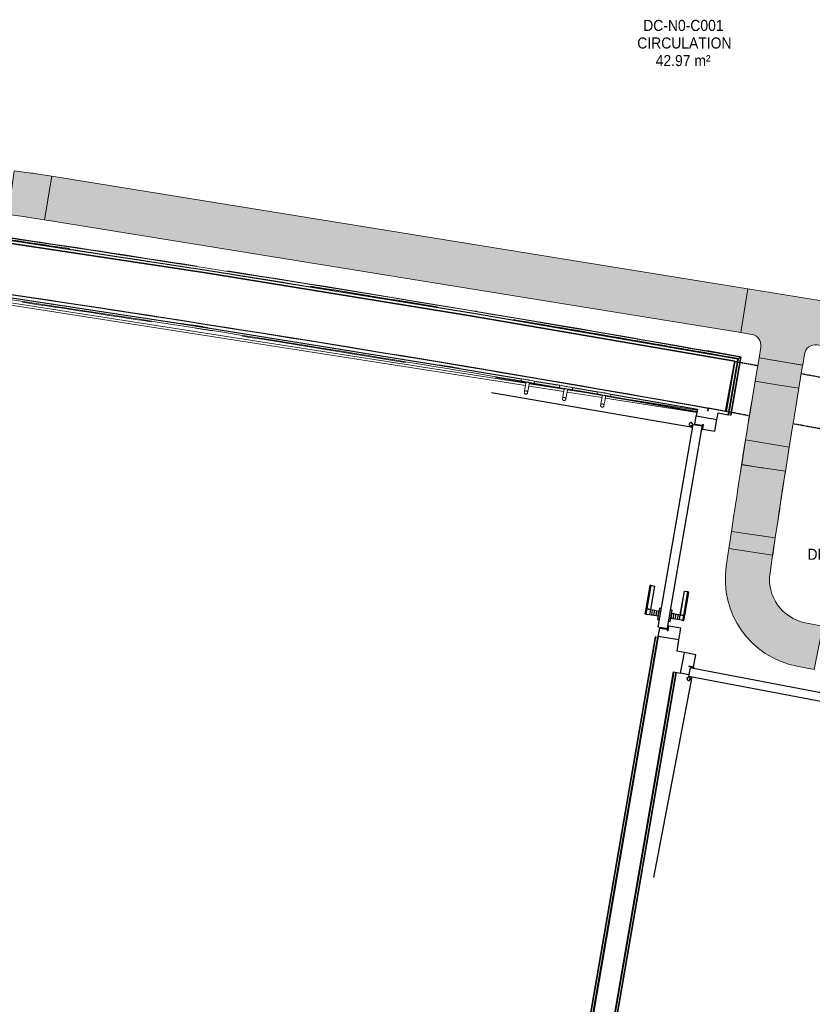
# Model space of a CAD drawing. Header units: millimetres. Extents: x -2845 to 74565, y -36590 to 13748.
# Tile 40 of 82: x 51097 to 54681, y -27455 to -23005. Entities that reach past the tile are written whole.
import ezdxf

# ---------------------------------------------------------------- set-up
doc = ezdxf.new("R2010")
doc.units = ezdxf.units.MM
doc.linetypes.add('Tiret', pattern=[2.5, 1.25, -1.25])
doc.linetypes.add('Tiret_2_', pattern=[2.5, 1.25, -1.25])
for name, color, linetype, lineweight in [('A-DETL-GENF', 7, 'Continuous', 18), ('A-DOOR', 7, 'Continuous', 25), ('A-FLOR', 7, 'Continuous', 25), ('A-FLOR-HRAL', 7, 'Continuous', 18), ('A-WALL', 7, 'Continuous', 25), ('CHEMIN DE CABLE ELE', 7, 'Continuous', 18), ('ESPACE', 7, 'Continuous', 30), ('MOBILIER', 7, 'Continuous', 18), ('Q-SPCQ', 7, 'Continuous', 18)]:
    doc.layers.add(name, color=color, linetype=linetype, lineweight=lineweight)
doc.layers.add('A-DOOR-HDLN', color=5, linetype='Tiret', lineweight=25, true_color=0x0000ff)
doc.styles.add('Arial_3', font='arial.ttf', dxfattribs={"width": 0.9, "height": 50})

# ---------------------------------------------------------------- blocks, each defined once
blk = doc.blocks.new('Ouverture en rectangle - Ouverture en rectangle _143x207_-3216767-2021_015_1111_DCE_1_50_N0 FINI_CFA_DIS')
at = {"layer": 'A-DOOR-HDLN', "linetype": 'Tiret_2_'}
for p, q in [((-715, 115), (-609, 115)), ((-408.9, 115), (715, 115)), ((-605.1, -115), (-715, -115)), ((715, -115), (-404.6, -115))]:
    blk.add_line(p, q, dxfattribs=at)
blk = doc.blocks.new('B02_DC_STR_rvt-1-2021_015_1111_DCE_1_50_N0 FINI_CFA_DIS')
at = {"layer": 'A-WALL'}
blk.add_line((1118.9, -24775.1), (1160.5, -24548.8), dxfattribs=at)
at = {"layer": 'A-WALL', "flags": 128}
blk.add_lwpolyline([(1160.5, -24548.8), (-34.3, -24343), (-1231.2, -24149.5), (-2429.9, -23968.3), (-3630.5, -23799.5), (-4832.7, -23642.9), (-6036.5, -23498.8)], dxfattribs=at)
at = {"layer": 'A-WALL'}
blk.add_arc((-19463.8, -140716), 117753.7, 79.933278, 84.07524, dxfattribs=at)
at = {"layer": 'A-DOOR', "color": 5, "lineweight": 25, "true_color": 0x0000ff, "rotation": 349.5853757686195}
blk.add_blockref('Ouverture en rectangle - Ouverture en rectangle _143x207_-3216767-2021_015_1111_DCE_1_50_N0 FINI_CFA_DIS', (1842.9, -24791.2), dxfattribs=at)
blk = doc.blocks.new('PRT_SIMPLE_HUI_58x68x48 - PRT_BOIS_1V_930x2040x40-552383-2021_015_1111_DCE_1_50_N0 FINI_CFA_DIS')
at = {"layer": 'A-DETL-GENF', "lineweight": 25}
h = blk.add_hatch(color=256, dxfattribs=at)
h.paths.add_polyline_path([(-483.8, 9.7), (-483.8, 12.8), (-496.3, 14.5), (-500.5, 14.5), (-500.3, 13.2), (-495.7, 13.2), (-485.1, 11.7), (-484.5, 10.7)])
h.paths.add_polyline_path([(-508.5, 8), (-488.5, 8), (-483.8, 9.7), (-485.1, 10.6), (-488.7, 9.3), (-505.2, 9.7), (-505.2, 10.2), (-502, 10.8), (-502, 11.5), (-508.5, 11.5), (-508.5, 8.7)])
h = blk.add_hatch(color=256, dxfattribs=at)
h.paths.add_polyline_path([(413.8, 9.7), (418.9, 8), (438.5, 8), (438.5, 11.5), (432, 11.5), (432.2, 10.2), (435.2, 10.2), (435.2, 9.3), (418.2, 9.5), (415.1, 10.6)])
h.paths.add_polyline_path([(413.8, 9.7), (415.1, 11.7), (426.1, 13.2), (430.5, 13.2), (430.5, 14.5), (425.8, 14.5), (413.8, 12.8), (413.8, 10.4)])
at = {"layer": 'A-DETL-GENF'}
for p, q in [((-508.5, 11.5), (-502, 11.5)), ((-508.5, 8), (-508.5, 11.5)), ((-488.5, 8), (-508.5, 8)), ((-505.2, 10.2), (-505.2, 9.3)), ((-502, 10.2), (-505.2, 10.2)), ((-505.2, 9.3), (-488.7, 9.3)), ((-502, 11.5), (-502, 10.2)), ((-500.5, 14.5), (-496, 14.5)), ((-500.5, 13.2), (-500.5, 14.5)), ((-496.1, 13.2), (-500.5, 13.2)), ((-485.1, 11.7), (-496.1, 13.2)), ((-496, 14.5), (-483.8, 12.8)), ((-488.7, 9.3), (-485.1, 10.6)), ((-483.8, 9.7), (-488.5, 8)), ((-485.1, 10.6), (-485.1, 11.7)), ((-483.8, 12.8), (-483.8, 9.7)), ((413.8, 12.8), (426, 14.5)), ((413.8, 9.7), (413.8, 12.8)), ((418.5, 8), (413.8, 9.7)), ((426.1, 13.2), (415.1, 11.7)), ((415.1, 11.7), (415.1, 10.6)), ((415.1, 10.6), (418.7, 9.3)), ((438.5, 8), (418.5, 8)), ((418.7, 9.3), (435.2, 9.3)), ((426, 14.5), (430.5, 14.5)), ((430.5, 13.2), (426.1, 13.2)), ((430.5, 14.5), (430.5, 13.2)), ((432, 11.5), (438.5, 11.5)), ((432, 10.2), (432, 11.5)), ((435.2, 10.2), (432, 10.2)), ((435.2, 9.3), (435.2, 10.2)), ((438.5, 11.5), (438.5, 8))]:
    blk.add_line(p, q, dxfattribs=at)
at = {"layer": 'A-DOOR'}
for p, q in [((417, 54.5), (417, 977.5)), ((-427.1, 124), (-450.6, 124)), ((-450.6, 124), (-450.6, 123.5)), ((-450.6, 123.5), (-450.6, 119.4)), ((-427.1, 123.5), (-450.6, 123.5)), ((-450.6, 119.4), (-450.6, 112.3)), ((-427.1, 119.4), (-450.6, 119.4)), ((-450.6, 103), (-450.6, 112.3)), ((-450.6, 94.6), (-450.6, 103)), ((-427.1, 103), (-450.6, 103)), ((-450.6, 84.2), (-450.6, 94.6)), ((-427.1, 94.6), (-450.6, 94.6)), ((-319.6, 124), (-427.1, 124)), ((-427.1, 124), (-427.1, 123.5)), ((-427.1, 123.5), (-427.1, 124)), ((-427.1, 123.5), (-427.1, 119.4)), ((-319.6, 123.5), (-427.1, 123.5)), ((-427.1, 119.4), (-427.1, 123.5)), ((-427.1, 119.4), (-427.1, 112.3)), ((-319.6, 119.4), (-427.1, 119.4)), ((-427.1, 112.3), (-427.1, 119.4)), ((-427.1, 103), (-427.1, 112.3)), ((-427.1, 112.3), (-427.1, 103)), ((-427.1, 101.8), (-427.1, 103)), ((-319.6, 103), (-427.1, 103)), ((-427.1, 103), (-427.1, 94.6)), ((-427.1, 101.8), (-319.6, 101.8)), ((-427.1, 94.6), (-427.1, 84.2)), ((-319.6, 123.5), (-319.6, 124)), ((-319.6, 119.4), (-319.6, 123.5)), ((-319.6, 112.3), (-319.6, 119.4)), ((-319.6, 112.3), (-319.6, 103)), ((-319.6, 103), (-319.6, 101.8)), ((-499.5, 54.5), (430.5, 54.5)), ((-499.5, 14.5), (-499.5, 54.5)), ((-465.6, 63.5), (-465.6, 54.5)), ((-413.4, 63.5), (-465.6, 63.5)), ((-450.6, 73.4), (-450.6, 84.2)), ((-427.1, 84.2), (-450.6, 84.2)), ((-450.6, 65), (-450.6, 73.4)), ((-450.6, 73.4), (-427.1, 73.4)), ((-450.6, 65), (-450.6, 64)), ((-450.6, 64), (-427.1, 64)), ((-427.1, 84.2), (-427.1, 73.4)), ((-427.1, 73.4), (-427.1, 65)), ((-427.1, 64), (-427.1, 65)), ((-413.4, 54.5), (-413.4, 63.5)), ((430.5, 54.5), (430.5, 14.5)), ((426, 14.5), (-496, 14.5)), ((-465.6, 14.5), (-465.6, 5.5)), ((-465.6, 5.5), (-413.4, 5.5)), ((-427.1, 5), (-450.6, 5)), ((-450.6, 5), (-450.6, 4)), ((-450.6, -4.4), (-450.6, 4)), ((-427.1, 4), (-427.1, 5)), ((-427.1, 4), (-427.1, -4.4)), ((-413.4, 5.5), (-413.4, 14.5)), ((-450.6, -15.2), (-450.6, -4.4)), ((-427.1, -4.4), (-450.6, -4.4)), ((-450.6, -25.6), (-450.6, -15.2)), ((-450.6, -15.2), (-427.1, -15.2)), ((-450.6, -34), (-450.6, -25.6)), ((-450.6, -25.6), (-427.1, -25.6)), ((-450.6, -43.3), (-450.6, -34)), ((-450.6, -34), (-427.1, -34)), ((-450.6, -43.3), (-450.6, -50.4)), ((-427.1, -4.4), (-427.1, -15.2)), ((-427.1, -15.2), (-427.1, -25.6)), ((-427.1, -25.6), (-427.1, -34)), ((-427.1, -34), (-427.1, -32.8)), ((-319.6, -32.8), (-427.1, -32.8)), ((-427.1, -43.3), (-427.1, -34)), ((-427.1, -34), (-319.6, -34)), ((-427.1, -34), (-427.1, -43.3)), ((-427.1, -43.3), (-427.1, -50.4)), ((-427.1, -50.4), (-427.1, -43.3)), ((-319.6, -32.8), (-319.6, -34)), ((-319.6, -34), (-319.6, -43.3)), ((-319.6, -50.4), (-319.6, -43.3)), ((-450.6, -50.4), (-450.6, -54.5)), ((-450.6, -50.4), (-427.1, -50.4)), ((-450.6, -54.5), (-450.6, -55)), ((-450.6, -54.5), (-427.1, -54.5)), ((-450.6, -55), (-427.1, -55)), ((-427.1, -50.4), (-427.1, -54.5)), ((-427.1, -50.4), (-319.6, -50.4)), ((-427.1, -54.5), (-427.1, -50.4)), ((-427.1, -54.5), (-427.1, -55)), ((-427.1, -54.5), (-319.6, -54.5)), ((-427.1, -55), (-427.1, -54.5)), ((-427.1, -55), (-319.6, -55)), ((-319.6, -54.5), (-319.6, -50.4)), ((-319.6, -55), (-319.6, -54.5))]:
    blk.add_line(p, q, dxfattribs=at)
for radius, start, end in [(9.12, 155.8208, 180), (9.12, 180, 204.1792), (7.5, 360, 180), (7.5, 150, 180), (7.5, 180, 360), (7.5, 195, 225), (7.5, 120, 147.2947), (9.12, 111.9887, 120), (9.12, 240, 248.0113), (7.5, 240, 300), (7.5, 0, 90), (9.12, 291.9887, 300), (7.5, 330, 0), (9.12, 335.8208, 0)]:
    blk.add_arc((429, 65.5), radius, start, end, dxfattribs=at)
at = {"layer": 'Q-SPCQ'}
for p, q in [((430.5, 54.5), (403.5, 54.5)), ((430.5, 40.5), (430.5, 54.5))]:
    blk.add_line(p, q, dxfattribs=at)
blk = doc.blocks.new('PRT_SIMPLE_HUI_58x68x48 - PRT_BOIS_1V_930x2040x40-V5-2021_015_1111_DCE_1_50_N0 FINI_CFA_DIS')
at = {"layer": 'A-DETL-GENF', "lineweight": 25}
h = blk.add_hatch(color=256, dxfattribs=at)
h.paths.add_polyline_path([(-500.5, 14.5), (-500.3, 13.2), (-495.7, 13.1), (-485.1, 11.7), (-483.8, 9.7), (-483.8, 12.8), (-496.3, 14.5)])
h.paths.add_polyline_path([(-508.5, 11.5), (-508.5, 8), (-488.5, 8), (-483.8, 9.7), (-485.1, 10.6), (-488.7, 9.3), (-505.2, 9.6), (-505.2, 10.2), (-502, 10.2), (-502, 11.5), (-505.7, 11.5)])
h = blk.add_hatch(color=256, dxfattribs=at)
h.paths.add_polyline_path([(413.8, 12.8), (414.3, 10.5), (415.1, 11.7), (426.2, 13.2), (430.5, 13.2), (430.5, 14.5), (425.8, 14.5), (414.9, 12.9)])
h.paths.add_polyline_path([(415.1, 10.6), (413.8, 9.7), (419, 8), (438.5, 8), (438.5, 11.5), (432, 11.5), (432.2, 10.2), (435.2, 10.2), (435.2, 9.3), (418.2, 9.5), (415.3, 10.5)])
at = {"layer": 'A-DETL-GENF'}
for p, q in [((-508.5, 11.5), (-502, 11.5)), ((-508.5, 8), (-508.5, 11.5)), ((-488.5, 8), (-508.5, 8)), ((-505.2, 10.2), (-505.2, 9.3)), ((-502, 10.2), (-505.2, 10.2)), ((-505.2, 9.3), (-488.7, 9.3)), ((-502, 11.5), (-502, 10.2)), ((-500.5, 14.5), (-496, 14.5)), ((-500.5, 13.2), (-500.5, 14.5)), ((-496.1, 13.2), (-500.5, 13.2)), ((-485.1, 11.7), (-496.1, 13.2)), ((-496, 14.5), (-483.8, 12.8)), ((-488.7, 9.3), (-485.1, 10.6)), ((-483.8, 9.7), (-488.5, 8)), ((-485.1, 10.6), (-485.1, 11.7)), ((-483.8, 12.8), (-483.8, 9.7)), ((413.8, 12.8), (426, 14.5)), ((413.8, 9.7), (413.8, 12.8)), ((418.5, 8), (413.8, 9.7)), ((426.1, 13.2), (415.1, 11.7)), ((415.1, 11.7), (415.1, 10.6)), ((415.1, 10.6), (418.7, 9.3)), ((438.5, 8), (418.5, 8)), ((418.7, 9.3), (435.2, 9.3)), ((426, 14.5), (430.5, 14.5)), ((430.5, 13.2), (426.1, 13.2)), ((430.5, 14.5), (430.5, 13.2)), ((432, 11.5), (438.5, 11.5)), ((432, 10.2), (432, 11.5)), ((435.2, 10.2), (432, 10.2)), ((435.2, 9.3), (435.2, 10.2)), ((438.5, 11.5), (438.5, 8))]:
    blk.add_line(p, q, dxfattribs=at)
at = {"layer": 'A-DOOR'}
for p, q in [((417, 54.5), (417, 977.5)), ((-427.1, 124), (-450.6, 124)), ((-450.6, 124), (-450.6, 123.5)), ((-450.6, 123.5), (-450.6, 119.4)), ((-427.1, 123.5), (-450.6, 123.5)), ((-450.6, 119.4), (-450.6, 112.3)), ((-427.1, 119.4), (-450.6, 119.4)), ((-450.6, 103), (-450.6, 112.3)), ((-450.6, 94.6), (-450.6, 103)), ((-427.1, 103), (-450.6, 103)), ((-450.6, 84.2), (-450.6, 94.6)), ((-427.1, 94.6), (-450.6, 94.6)), ((-319.6, 124), (-427.1, 124)), ((-427.1, 124), (-427.1, 123.5)), ((-427.1, 123.5), (-427.1, 124)), ((-427.1, 123.5), (-427.1, 119.4)), ((-319.6, 123.5), (-427.1, 123.5)), ((-427.1, 119.4), (-427.1, 123.5)), ((-427.1, 119.4), (-427.1, 112.3)), ((-319.6, 119.4), (-427.1, 119.4)), ((-427.1, 112.3), (-427.1, 119.4)), ((-427.1, 103), (-427.1, 112.3)), ((-427.1, 112.3), (-427.1, 103)), ((-427.1, 101.8), (-427.1, 103)), ((-319.6, 103), (-427.1, 103)), ((-427.1, 103), (-427.1, 94.6)), ((-427.1, 101.8), (-319.6, 101.8)), ((-427.1, 94.6), (-427.1, 84.2)), ((-319.6, 123.5), (-319.6, 124)), ((-319.6, 119.4), (-319.6, 123.5)), ((-319.6, 112.3), (-319.6, 119.4)), ((-319.6, 112.3), (-319.6, 103)), ((-319.6, 103), (-319.6, 101.8)), ((-499.5, 54.5), (430.5, 54.5)), ((-499.5, 14.5), (-499.5, 54.5)), ((-465.6, 63.5), (-465.6, 54.5)), ((-413.4, 63.5), (-465.6, 63.5)), ((-450.6, 73.4), (-450.6, 84.2)), ((-427.1, 84.2), (-450.6, 84.2)), ((-450.6, 65), (-450.6, 73.4)), ((-450.6, 73.4), (-427.1, 73.4)), ((-450.6, 65), (-450.6, 64)), ((-450.6, 64), (-427.1, 64)), ((-427.1, 84.2), (-427.1, 73.4)), ((-427.1, 73.4), (-427.1, 65)), ((-427.1, 64), (-427.1, 65)), ((-413.4, 54.5), (-413.4, 63.5)), ((430.5, 54.5), (430.5, 14.5)), ((426, 14.5), (-496, 14.5)), ((-465.6, 14.5), (-465.6, 5.5)), ((-465.6, 5.5), (-413.4, 5.5)), ((-427.1, 5), (-450.6, 5)), ((-450.6, 5), (-450.6, 4)), ((-450.6, -4.4), (-450.6, 4)), ((-427.1, 4), (-427.1, 5)), ((-427.1, 4), (-427.1, -4.4)), ((-413.4, 5.5), (-413.4, 14.5)), ((-450.6, -15.2), (-450.6, -4.4)), ((-427.1, -4.4), (-450.6, -4.4)), ((-450.6, -25.6), (-450.6, -15.2)), ((-450.6, -15.2), (-427.1, -15.2)), ((-450.6, -34), (-450.6, -25.6)), ((-450.6, -25.6), (-427.1, -25.6)), ((-450.6, -43.3), (-450.6, -34)), ((-450.6, -34), (-427.1, -34)), ((-450.6, -43.3), (-450.6, -50.4)), ((-427.1, -4.4), (-427.1, -15.2)), ((-427.1, -15.2), (-427.1, -25.6)), ((-427.1, -25.6), (-427.1, -34)), ((-427.1, -34), (-427.1, -32.8)), ((-319.6, -32.8), (-427.1, -32.8)), ((-427.1, -43.3), (-427.1, -34)), ((-427.1, -34), (-319.6, -34)), ((-427.1, -34), (-427.1, -43.3)), ((-427.1, -43.3), (-427.1, -50.4)), ((-427.1, -50.4), (-427.1, -43.3)), ((-319.6, -32.8), (-319.6, -34)), ((-319.6, -34), (-319.6, -43.3)), ((-319.6, -50.4), (-319.6, -43.3)), ((-450.6, -50.4), (-450.6, -54.5)), ((-450.6, -50.4), (-427.1, -50.4)), ((-450.6, -54.5), (-450.6, -55)), ((-450.6, -54.5), (-427.1, -54.5)), ((-450.6, -55), (-427.1, -55)), ((-427.1, -50.4), (-427.1, -54.5)), ((-427.1, -50.4), (-319.6, -50.4)), ((-427.1, -54.5), (-427.1, -50.4)), ((-427.1, -54.5), (-427.1, -55)), ((-427.1, -54.5), (-319.6, -54.5)), ((-427.1, -55), (-427.1, -54.5)), ((-427.1, -55), (-319.6, -55)), ((-319.6, -54.5), (-319.6, -50.4)), ((-319.6, -55), (-319.6, -54.5))]:
    blk.add_line(p, q, dxfattribs=at)
for radius, start, end in [(9.12, 155.8208, 180), (9.12, 180, 204.1792), (7.5, 360, 180), (7.5, 120, 180), (7.5, 180, 360), (7.5, 195, 221.6548), (9.12, 111.9887, 120), (9.12, 240, 248.0113), (7.5, 243.9753, 300), (7.5, 0, 90), (9.12, 291.9887, 300), (7.5, 330, 0), (9.12, 335.8208, 0)]:
    blk.add_arc((429, 65.5), radius, start, end, dxfattribs=at)
at = {"layer": 'Q-SPCQ'}
for p, q in [((430.5, 54.5), (403.5, 54.5)), ((430.5, 40.5), (430.5, 54.5))]:
    blk.add_line(p, q, dxfattribs=at)
blk = doc.blocks.new('Garde-corps - Garde-corps-508898-2021_015_1111_DCE_1_50_N0 FINI_CFA_DIS')
at = {"layer": 'A-FLOR-HRAL'}
for p, q in [((-4.5, -24321.7), (-10.9, -24320.6)), ((381.1, -24400.5), (289.6, -24386.1)), ((562.3, -24429), (495, -24418.4)), ((1190.5, -24527.8), (948.6, -24489.7)), ((1178.4, -24536.3), (979.6, -24505.1)), ((1190.5, -24527.8), (1036.2, -24500.4)), ((1134.6, -24790.5), (1178.4, -24536.3)), ((1141.6, -24791.7), (1186.6, -24530.5)), ((1143.3, -24792), (1188.6, -24529.1)), ((1144.9, -24792.3), (1190.5, -24527.8)), ((1131.6, -24790), (1134.6, -24790.5)), ((1141.6, -24791.7), (1134.6, -24790.5)), ((1143.3, -24792), (1141.6, -24791.7)), ((1143.3, -24792), (1144.9, -24792.3))]:
    blk.add_line(p, q, dxfattribs=at)
at = {"layer": 'A-FLOR-HRAL', "flags": 128}
blk.add_lwpolyline([(1186.6, -24530.5), (1182.5, -24533.4), (1178.4, -24536.3)], dxfattribs=at)
at = {"layer": 'A-FLOR-HRAL'}
for radius, start, end in [(118006.4, 79.92167, 83.454356), (117996.2, 80.580755, 81.627467), (117999.2, 81.412761, 81.587451), (118008.1, 81.131846, 81.559197), (118008.1, 79.920828, 81.063188), (117999.2, 80.596188, 80.878383), (117996.2, 79.926561, 80.449917), (117999.2, 79.925111, 80.427587)]:
    blk.add_arc((-19463.8, -140716), radius, start, end, dxfattribs=at)
for points, knots in [([(1178.4, -24536.3), (1178.4, -24536.3), (1178.4, -24536.3), (1178.3, -24536.3), (1178.3, -24536.4), (1178.2, -24536.4), (1178.1, -24536.5), (1178, -24536.5), (1177.9, -24536.6), (1177.8, -24536.7), (1177.7, -24536.8), (1177.6, -24536.9), (1177.4, -24536.9), (1177.3, -24537), (1177.2, -24537.1), (1177, -24537.2), (1176.9, -24537.3), (1176.7, -24537.5), (1176.5, -24537.6), (1176.1, -24537.9), (1175.6, -24538.2), (1175.1, -24538.6), (1174.9, -24538.7)], [0, 0, 0, 0, 0.071429, 0.107143, 0.142857, 0.178571, 0.214286, 0.25, 0.285714, 0.321429, 0.357143, 0.392857, 0.428571, 0.464286, 0.5, 0.535714, 0.571429, 0.607143, 0.642857, 0.714286, 0.857143, 1, 1, 1, 1]), ([(1190.5, -24527.8), (1190.5, -24527.8), (1190.5, -24527.8), (1190.4, -24527.8), (1190.3, -24527.9), (1190.1, -24528), (1190, -24528.1), (1189.8, -24528.3), (1189.6, -24528.4), (1189.3, -24528.6), (1189.1, -24528.7), (1188.9, -24528.9), (1188.7, -24529), (1188.6, -24529.1)], [0.075, 0.075, 0.075, 0.075, 0.15, 0.2125, 0.275, 0.35, 0.425, 0.5, 0.6, 0.7, 0.775, 0.85, 1, 1, 1, 1])]:
    blk.add_open_spline(points, degree=3, knots=knots, dxfattribs=at)
blk = doc.blocks.new('Garde-corps - Garde-corps-509925-2021_015_1111_DCE_1_50_N0 FINI_CFA_DIS')
at = {"layer": 'A-FLOR-HRAL'}
for p, q in [((-3606.8, -24050.4), (216.4, -24648)), ((-3597.8, -24062.3), (214.7, -24658.4)), ((-1339, -24378.1), (-1224.3, -24396.1)), ((-1338, -24381.3), (-1223.3, -24399.3)), ((-1277.6, -24399.7), (-1202.1, -24411.6)), ((-733.1, -24486.2), (-662.4, -24497.6)), ((-175.7, -24565.3), (-85.3, -24580.4)), ((79.3, -24621.7), (216.9, -24644.9)), ((231.2, -24650.4), (389.4, -24675.1)), ((231.7, -24647.4), (389.6, -24674.3)), ((232.3, -24644.1), (390.1, -24671)), ((229.5, -24660.7), (387.7, -24685.4)), ((287.9, -24655.3), (389.9, -24672.7)), ((402.5, -24687.7), (560.6, -24712.5)), ((404.3, -24677.4), (562.4, -24702.1)), ((404.4, -24676.9), (562, -24704)), ((404.6, -24675.2), (562.3, -24702.3)), ((404.9, -24673.5), (562.6, -24700.6)), ((575.4, -24714.8), (989.6, -24779.5)), ((577.2, -24704.4), (991.4, -24769.2)), ((801, -25794.3), (-70.1, -30850.8)), ((802.7, -25794.5), (-68.8, -30852.7)), ((804.4, -25794.8), (-67.3, -30854.7)), ((811.4, -25796), (-61.5, -30862.9)), ((802.7, -25794.5), (801, -25794.3)), ((802.7, -25794.5), (804.4, -25794.8)), ((804.4, -25794.8), (811.4, -25796)), ((814.4, -25796.6), (811.4, -25796))]:
    blk.add_line(p, q, dxfattribs=at)
for radius, start, end in [(117731.1, 80.376571, 82.256375), (117727.7, 81.211511, 81.498362), (117727.7, 80.646196, 81.009486), (117727.7, 79.994872, 80.198876), (117729.4, 79.994875, 80.198876), (117731.1, 79.994879, 80.198876)]:
    blk.add_arc((-19463.8, -140716), radius, start, end, dxfattribs=at)
blk = doc.blocks.new('Garde-corps - Garde-corps-513392-2021_015_1111_DCE_1_50_N0 FINI_CFA_DIS')
at = {"layer": 'A-FLOR-HRAL'}
for p, q in [((154.7, -30202.5), (886.9, -25952.8)), ((161.8, -30203.7), (893.9, -25954.2)), ((163.5, -30204), (895.6, -25954.5)), ((165.1, -30204.3), (897.2, -25954.8)), ((151.8, -30202), (154.7, -30202.5)), ((161.8, -30203.7), (154.7, -30202.5)), ((163.5, -30204), (161.8, -30203.7)), ((163.5, -30204), (165.1, -30204.3))]:
    blk.add_line(p, q, dxfattribs=at)
blk = doc.blocks.new('72_PATERE_HEWI SERIE 477 - Colour - 92 Anthracite grey-566101-2021_015_1111_DCE_1_50_N0 FINI_CFA_DIS')
at = {"layer": 'A-DETL-GENF'}
for p, q in [((-10398.4, -18776.9), (-10398.6, -18778.1)), ((-10398.6, -18778.1), (-10398.6, -18779.4)), ((-10398.6, -18779.4), (-10398.4, -18780.7)), ((-10397.9, -18775.6), (-10398.4, -18776.9)), ((-10397.3, -18774.5), (-10397.9, -18775.6)), ((-10396.4, -18773.5), (-10397.3, -18774.5)), ((-10395.4, -18772.7), (-10396.4, -18773.5)), ((-10394.3, -18772), (-10395.4, -18772.7)), ((-10392.6, -18771.5), (-10394.3, -18772)), ((-10391.1, -18771.4), (-10392.6, -18771.5)), ((-10384.9, -18772), (-10391.1, -18771.4)), ((-10391.1, -18771.4), (-10387.7, -18772.2)), ((-10387.7, -18772.2), (-10391.1, -18771.4)), ((-10387.7, -18772.2), (-10385.4, -18774.1)), ((-10385.4, -18774.1), (-10387.7, -18772.2)), ((-10385.4, -18774.1), (-10384, -18776.8)), ((-10384, -18776.8), (-10385.4, -18774.1)), ((-10381.2, -18772.3), (-10384.9, -18772)), ((-10383.7, -18779.6), (-10384.5, -18782.3)), ((-10384.5, -18782.3), (-10383.7, -18779.6)), ((-10384, -18776.8), (-10383.7, -18779.6)), ((-10383.7, -18779.6), (-10384, -18776.8)), ((-10374.6, -18773), (-10381.2, -18772.3)), ((-10370.3, -18773.4), (-10374.6, -18773)), ((-10365.9, -18773.9), (-10370.3, -18773.4)), ((-10361.6, -18774.3), (-10365.9, -18773.9)), ((-10357.2, -18774.7), (-10361.6, -18774.3)), ((-10352.9, -18775.2), (-10357.2, -18774.7)), ((-10348.5, -18775.6), (-10352.9, -18775.2)), ((-10344.2, -18776), (-10348.5, -18775.6)), ((-10343.6, -18770.8), (-10345.1, -18785.5)), ((-10344.6, -18780.8), (-10344.4, -18778.2)), ((-10344.4, -18778.2), (-10344.2, -18776)), ((-10342.8, -18762.6), (-10343.6, -18770.8)), ((-10342.3, -18757.7), (-10342.8, -18762.6)), ((-10342.2, -18756.2), (-10342.3, -18757.7)), ((-10342.1, -18755.1), (-10342.2, -18756.2)), ((-10340.4, -18753.8), (-10342.1, -18755.1)), ((-10331, -18754.7), (-10340.4, -18753.8)), ((-10333.7, -18782.1), (-10333.3, -18778.3)), ((-10333.3, -18778.3), (-10332.9, -18774.4)), ((-10332.9, -18774.4), (-10332.6, -18770.7)), ((-10332.6, -18770.7), (-10332.2, -18767.2)), ((-10332.2, -18767.2), (-10331.8, -18762.8)), ((-10331.8, -18762.8), (-10331, -18754.7)), ((-10398.4, -18780.7), (-10398, -18782)), ((-10398, -18782), (-10397.4, -18783.1)), ((-10397.4, -18783.1), (-10396.5, -18784.1)), ((-10396.5, -18784.1), (-10395.5, -18785)), ((-10395.5, -18785), (-10394.4, -18785.6)), ((-10394.4, -18785.6), (-10393.3, -18786.1)), ((-10393.3, -18786.1), (-10391.9, -18786.3)), ((-10389.1, -18786.1), (-10391.9, -18786.3)), ((-10391.9, -18786.3), (-10389.1, -18786.1)), ((-10391.9, -18786.3), (-10386.3, -18786.9)), ((-10386.4, -18784.7), (-10389.1, -18786.1)), ((-10389.1, -18786.1), (-10386.4, -18784.7)), ((-10384.5, -18782.3), (-10386.4, -18784.7)), ((-10386.4, -18784.7), (-10384.5, -18782.3)), ((-10386.3, -18786.9), (-10382.7, -18787.3)), ((-10382.7, -18787.3), (-10376.1, -18787.9)), ((-10376.1, -18787.9), (-10371.8, -18788.3)), ((-10371.8, -18788.3), (-10367.4, -18788.8)), ((-10367.4, -18788.8), (-10363.1, -18789.2)), ((-10363.1, -18789.2), (-10358.7, -18789.6)), ((-10358.7, -18789.6), (-10354.3, -18790.1)), ((-10354.3, -18790.1), (-10350, -18790.5)), ((-10350, -18790.5), (-10345.6, -18790.9)), ((-10347.6, -18810.7), (-10347.7, -18811.7)), ((-10347.7, -18811.7), (-10346.4, -18813.5)), ((-10347.5, -18809.8), (-10347.6, -18810.7)), ((-10347.2, -18806.7), (-10347.5, -18809.8)), ((-10346.8, -18802.5), (-10347.2, -18806.7)), ((-10346.4, -18799), (-10346.8, -18802.5)), ((-10346.1, -18795.2), (-10346.4, -18799)), ((-10346.4, -18813.5), (-10341.6, -18813.9)), ((-10345.7, -18791.4), (-10346.1, -18795.2)), ((-10345.1, -18785.5), (-10345.7, -18791.4)), ((-10345.6, -18790.9), (-10345.4, -18788.8)), ((-10345.4, -18788.8), (-10345.2, -18786.1)), ((-10345.2, -18786.1), (-10344.9, -18783.5)), ((-10344.9, -18783.5), (-10344.6, -18780.8)), ((-10341.6, -18813.9), (-10336.9, -18814.4)), ((-10336.9, -18814.4), (-10336.2, -18807.6)), ((-10336.2, -18807.6), (-10335.8, -18803.7)), ((-10335.8, -18803.7), (-10334.8, -18793.4)), ((-10334.8, -18793.4), (-10334.4, -18789.6)), ((-10334.4, -18789.6), (-10334.2, -18787)), ((-10334.2, -18787), (-10333.9, -18784.6)), ((-10333.9, -18784.6), (-10333.7, -18782.1))]:
    blk.add_line(p, q, dxfattribs=at)
blk = doc.blocks.new('B02_ARC_rvt-1-2021_015_1111_DCE_1_50_N0 FINI_CFA_DIS')
at = {"layer": 'A-FLOR'}
for p, q in [((-1245.2, -24392.8), (-1293.3, -24385.3)), ((-112.4, -24575.9), (-137.9, -24571.6)), ((980.2, -24833.7), (986.8, -24795.9)), ((1070.7, -24864.5), (1079.7, -24812)), ((1012.8, -24839.3), (980.2, -24833.7)), ((1010.2, -24854.1), (1011.5, -24854.3)), ((1012.5, -24840.8), (1012.8, -24839.3)), ((1012.8, -24854.6), (1014.7, -24854.9)), ((1016.1, -24855.1), (1070.7, -24864.5)), ((815.2, -25792), (821.7, -25754.2)), ((821.7, -25754.2), (854.2, -25759.8)), ((854.2, -25759.8), (854.4, -25758.3)), ((858, -25745.2), (856.7, -25745)), ((861.2, -25745.8), (859.3, -25745.4)), ((917.2, -25755.4), (862.6, -25746)), ((908.1, -25808), (917.2, -25755.4)), ((985.5, -25875), (933.1, -25865)), ((975, -25930), (985.5, -25875)), ((959.1, -25933.1), (952.9, -25965.5)), ((960.6, -25933.3), (959.1, -25933.1)), ((973.9, -25935.9), (974.1, -25934.6)), ((974.3, -25933.3), (974.7, -25931.4)), ((952.9, -25965.5), (915.3, -25958.3))]:
    blk.add_line(p, q, dxfattribs=at)
at = {"layer": 'A-WALL'}
for p, q in [((1160.5, -24548.8), (1121.4, -24775.5)), ((1133.7, -24777.7), (1172.8, -24551)), ((1172.8, -24551), (1174.9, -24538.7)), ((256.2, -24637.9), (369.7, -24657.2)), ((428.8, -24667.3), (542.2, -24686.8)), ((601.3, -24697), (992, -24765.3)), ((992, -24765.3), (986.8, -24795.9)), ((1038.8, -24773.6), (1041, -24761.2)), ((1041, -24761.2), (1038.8, -24773.6)), ((1080.4, -24812.1), (1085.6, -24781.8)), ((1085.6, -24781.8), (1131.6, -24790)), ((1131.6, -24790), (1133.7, -24777.7)), ((986.8, -24795.9), (1080.4, -24812.1)), ((815.2, -25792), (-59.1, -30866.4)), ((908.8, -25808.1), (815.2, -25792)), ((900.1, -25858.6), (908.8, -25808.1)), ((933.1, -25865), (900.1, -25858.6)), ((915.3, -25958.3), (933.1, -25865)), ((34.5, -30882.5), (883.9, -25952.3)), ((883.9, -25952.3), (915.3, -25958.3))]:
    blk.add_line(p, q, dxfattribs=at)
at = {"layer": 'A-WALL', "flags": 128}
for points in [[(1174.9, -24538.7), (-20, -24332.8), (-1217, -24139.1), (-2415.9, -23957.8), (-3616.5, -23788.7), (-4818.9, -23632.1), (-6022.8, -23487.8)], [(-6036.5, -23498.8), (-4832.7, -23642.9), (-3630.5, -23799.5), (-2429.9, -23968.3), (-1231.2, -24149.5), (-34.3, -24343), (1160.5, -24548.8)], [(-3609.4, -24047.1), (-2456.4, -24209.5), (-1305.1, -24383.4), (-155.6, -24568.7), (197, -24627.8)], [(1121.4, -24775.5), (1081.2, -24768.4), (1041, -24761.2)]]:
    blk.add_lwpolyline(points, dxfattribs=at)
at = {"layer": 'A-WALL'}
blk.add_arc((-19463.8, -140716), 117753.7, 79.971797, 82.261307, dxfattribs=at)
at = {"layer": 'A-DOOR', "lineweight": 18}
for name, p, rotation in [('PRT_SIMPLE_HUI_58x68x48 - PRT_BOIS_1V_930x2040x40-552383-2021_015_1111_DCE_1_50_N0 FINI_CFA_DIS', (953.7, -25267.5), 80.22487919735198), ('PRT_SIMPLE_HUI_58x68x48 - PRT_BOIS_1V_930x2040x40-V5-2021_015_1111_DCE_1_50_N0 FINI_CFA_DIS', (1386.2, -26000), 169.1696317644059)]:
    blk.add_blockref(name, p, dxfattribs=dict(at, rotation=rotation))
at = {"layer": 'A-FLOR-HRAL', "lineweight": 18}
for name in ['Garde-corps - Garde-corps-508898-2021_015_1111_DCE_1_50_N0 FINI_CFA_DIS', 'Garde-corps - Garde-corps-509925-2021_015_1111_DCE_1_50_N0 FINI_CFA_DIS', 'Garde-corps - Garde-corps-513392-2021_015_1111_DCE_1_50_N0 FINI_CFA_DIS']:
    blk.add_blockref(name, (0, 0), dxfattribs=at)
at = {"layer": 'MOBILIER', "lineweight": 18}
for p, rotation in [((-17799, -13025.5), 86.0374654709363), ((-17609, -13028.2), 85.95222947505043), ((-17419.2, -13031), 85.86706850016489)]:
    blk.add_blockref('72_PATERE_HEWI SERIE 477 - Colour - 92 Anthracite grey-566101-2021_015_1111_DCE_1_50_N0 FINI_CFA_DIS', p, dxfattribs=dict(at, rotation=rotation))
blk = doc.blocks.new('Chemin de câbles - Courbure - Standard-4698375-2021_015_1111_DCE_1_50_N0 FINI_CFA_DIS')
at = {"layer": 'CHEMIN DE CABLE ELE', "true_color": 0x71cc51}
blk.add_hatch(color=93, dxfattribs=at).paths.add_polyline_path([(-84.6, 100), (-84.6, -100), (7.7, -99.8), (87.7, -97.3), (81.5, 102.6), (-4.6, 100), (-47, 100)])
at = {"layer": 'CHEMIN DE CABLE ELE', "color": 8, "true_color": 0x808080}
for p, q in [((-84.6, -100), (-84.6, 100)), ((-84.6, 100), (-4.6, 100)), ((81.5, 102.6), (1.5, 100.1)), ((87.7, -97.3), (81.5, 102.6)), ((-4.6, -100), (-84.6, -100)), ((7.7, -99.8), (87.7, -97.3))]:
    blk.add_line(p, q, dxfattribs=at)
for radius in [200, 400]:
    blk.add_arc((-4.6, 300), radius, 270, 271.7663, dxfattribs=at)
blk = doc.blocks.new('Chemin de câbles - Té - Standard-4698436-2021_015_1111_DCE_1_50_N0 FINI_CFA_DIS')
at = {"layer": 'CHEMIN DE CABLE ELE', "true_color": 0x71cc51}
blk.add_hatch(color=93, dxfattribs=at).paths.add_polyline_path([(100, -200), (100, -150), (101.7, -137.1), (106.7, -125), (114.6, -114.6), (125, -106.7), (137.1, -101.7), (150, -100), (200, -100), (200, 100), (-200, 100), (-200, -100), (-150, -100), (-137.1, -101.7), (-125, -106.7), (-114.6, -114.6), (-106.7, -125), (-101.7, -137.1), (-100, -150), (-100, -200), (9.8, -200)])
at = {"layer": 'CHEMIN DE CABLE ELE', "color": 8, "true_color": 0x808080}
for p, q in [((200, 100), (-200, 100)), ((-200, 100), (-200, -100)), ((200, -100), (200, 100)), ((-200, -100), (-150, -100)), ((150, -100), (200, -100)), ((-100, -150), (-100, -200)), ((100, -200), (100, -150)), ((-100, -200), (100, -200))]:
    blk.add_line(p, q, dxfattribs=at)
for centre, start, end in [((-150, -150), 0, 90), ((150, -150), 90, 180)]:
    blk.add_arc(centre, 50, start, end, dxfattribs=at)
blk = doc.blocks.new('Chemin de câbles - Courbure concave - Standard-6391360-2021_015_1111_DCE_1_50_N0 FINI_CFA_DIS')
at = {"layer": 'CHEMIN DE CABLE ELE', "true_color": 0x71cc51}
for points in [[(1438.3, -24744.8), (1450.4, -24670.8), (1253.4, -24638), (1241.1, -24711.9), (1431.9, -24743.7)], [(1415.7, -24884.4), (1437.4, -24750.4), (1438.3, -24744.8), (1241.1, -24711.9), (1218.4, -24851.5), (1378.8, -24878.3)], [(1204, -24938.7), (1213, -24886.4), (1234.7, -24750.4), (1210.2, -24899.3)], [(1407.5, -24936.8), (1415.7, -24884.4), (1218.4, -24851.5), (1210.2, -24903.9), (1378.8, -24932)]]:
    blk.add_hatch(color=93, dxfattribs=at).paths.add_polyline_path(points)
at = {"layer": 'CHEMIN DE CABLE ELE', "color": 8, "true_color": 0x808080}
for p, q in [((1240.6, -24711.8), (1252.9, -24637.9)), ((1253.4, -24638), (1241.1, -24711.9)), ((1253.4, -24638), (1351.9, -24654.4)), ((1438.3, -24744.8), (1450.7, -24670.8)), ((1210.2, -24903.9), (1218.4, -24851.5)), ((1212.2, -24886.4), (1204, -24938.7)), ((1204, -24938.7), (1210.2, -24903.9)), ((1407.5, -24936.8), (1210.2, -24903.9)), ((1415.7, -24884.4), (1407.5, -24936.8))]:
    blk.add_line(p, q, dxfattribs=at)
for centre, major_axis in [((1243.1, -24712.3), (41.1, 246.6)), ((1243.1, -24712.3), (32.9, 197.3)), ((1440.3, -24745.1), (32.9, 197.3))]:
    blk.add_ellipse(centre, major_axis=major_axis, ratio=0.010168, start_param=1.570796, end_param=2.356246, dxfattribs=at)
blk = doc.blocks.new('Chemin de câbles - Courbure - Standard-6391370-2021_015_1111_DCE_1_50_N0 FINI_CFA_DIS')
at = {"layer": 'CHEMIN DE CABLE ELE', "true_color": 0x71cc51}
blk.add_hatch(color=93, dxfattribs=at).paths.add_polyline_path([(115.4, 363), (-84.4, 371.5), (-87.8, 291.5), (-94.3, 248.5), (-110.1, 207.8), (-134.3, 171.6), (-165.7, 141.4), (-203, 118.8), (-244.3, 104.7), (-287.6, 100), (-367.6, 99.9), (-367.6, -100), (-287.6, -100), (-220, -94.2), (-154.3, -77.1), (-92.5, -49.2), (-36.3, -11.2), (12.7, 35.8), (53.1, 90.3), (83.6, 150.9), (103.8, 218.2), (112.1, 283.1), (113.7, 321.9)])
at = {"layer": 'CHEMIN DE CABLE ELE', "color": 8, "true_color": 0x808080}
for p, q in [((-84.4, 371.5), (-87.8, 291.5)), ((115.4, 363), (-84.4, 371.5)), ((112.1, 283.1), (115.4, 363)), ((-367.6, 100), (-287.6, 100)), ((-367.6, -100), (-367.6, -0.1)), ((-287.6, -100), (-367.6, -100))]:
    blk.add_line(p, q, dxfattribs=at)
for radius in [200, 400]:
    blk.add_arc((-287.6, 300), radius, 270, 357.5775, dxfattribs=at)
blk = doc.blocks.new('Chemin de câbles - Courbure convexe - Standard-6391363-2021_015_1111_DCE_1_50_N0 FINI_CFA_DIS')
at = {"layer": 'CHEMIN DE CABLE ELE', "true_color": 0x71cc51}
for points in [[(1381.7, -25098.4), (1389.9, -25046), (1192.1, -25016.2), (1184.5, -25068.6), (1378.8, -25097.9)], [(1355, -25273.1), (1381.7, -25098.4), (1183.9, -25068.6), (1157.2, -25243.3)], [(1344.1, -25347.3), (1382.1, -25098.4), (1343.8, -25347.3)], [(1343.8, -25347.3), (1355, -25273.1), (1157.2, -25243.3), (1146, -25317.5)]]:
    blk.add_hatch(color=93, dxfattribs=at).paths.add_polyline_path(points)
at = {"layer": 'CHEMIN DE CABLE ELE', "color": 8, "true_color": 0x808080}
for p, q in [((1183.9, -25068.6), (1192.1, -25016.2)), ((1192.6, -25016.2), (1389.9, -25046)), ((1381.7, -25098.4), (1389.9, -25046)), ((1389.9, -25046), (1384.8, -25080.9)), ((1384.8, -25080.9), (1376.6, -25133.3)), ((1146, -25317.5), (1157.2, -25243.3)), ((1355, -25273.1), (1343.8, -25347.3)), ((1344.1, -25347.3), (1355.2, -25273.1)), ((1343.8, -25347.3), (1146, -25317.5)), ((1343.8, -25347.3), (1344.1, -25347.3))]:
    blk.add_line(p, q, dxfattribs=at)
for centre, major_axis in [((1158.5, -25243.5), (37.3, 247.2)), ((1356.3, -25273.3), (37.3, 247.2)), ((1356.3, -25273.3), (29.8, 197.8))]:
    blk.add_ellipse(centre, major_axis=major_axis, ratio=0.005366, start_param=0.785384, end_param=1.570796, dxfattribs=at)
blk = doc.blocks.new('B02_ELE_rvt-1-2021_015_1111_DCE_1_50_N0 FINI_CFA_DIS')
at = {"layer": 'CHEMIN DE CABLE ELE', "lineweight": 5, "true_color": 0x71cc51}
for points in [[(1187.7, -24419), (1219.7, -24221.5), (-1927.2, -23712.4), (-1959.2, -23909.8), (1180.3, -24417.8)], [(1450.4, -24670.8), (1467.9, -24566.1), (1270.6, -24533.2), (1253.4, -24638), (1378.8, -24658.9)], [(1186.7, -25049.5), (1197.1, -24988), (1210.2, -24903.9), (1204, -24938.7), (1192, -25016.2)], [(1390.2, -25047.6), (1407, -24936.7), (1210.2, -24903.9), (1192.9, -25014.7), (1291.3, -25031.1), (1389.9, -25046), (1389.9, -25047.5)], [(1291.3, -25031.1), (1192.9, -25014.7), (1192.6, -25016.2)], [(1332, -25425.2), (1343.8, -25347.3), (1146, -25317.5), (1134.4, -25395.5), (1233.2, -25410.3)]]:
    blk.add_hatch(color=93, dxfattribs=at).paths.add_polyline_path(points)
at = {"layer": 'CHEMIN DE CABLE ELE', "color": 8, "true_color": 0x808080}
for p, q in [((-1959.2, -23909.8), (-1927.2, -23712.4)), ((1219.7, -24221.5), (-1927.2, -23712.4)), ((1187.7, -24419), (-1959.2, -23909.8)), ((1219.7, -24221.5), (1187.7, -24419)), ((1253.1, -24637.9), (1270.6, -24533.2)), ((1270.6, -24533.2), (1467.9, -24566.1)), ((1450.4, -24670.8), (1467.9, -24566.1)), ((1450.4, -24670.8), (1351.9, -24654.4)), ((1192.9, -25014.7), (1210.2, -24903.9)), ((1204, -24938.7), (1210.2, -24903.9)), ((1210.2, -24903.9), (1407.5, -24936.8)), ((1204, -24938.7), (1186.7, -25049.5)), ((1390.2, -25047.6), (1407.5, -24936.8)), ((1188.1, -25041.7), (1186.7, -25049.5)), ((1192.9, -25014.7), (1192.6, -25016.2)), ((1291.3, -25031.1), (1192.9, -25014.7)), ((1387.2, -25064.2), (1390.2, -25047.6)), ((1146, -25317.5), (1134.3, -25395.4)), ((1146, -25317.5), (1343.8, -25347.3)), ((1343.8, -25347.3), (1332, -25425.2)), ((1332.3, -25425.3), (1344.1, -25347.3)), ((1343.8, -25347.3), (1344.1, -25347.3)), ((1332, -25425.2), (1233.2, -25410.3))]:
    blk.add_line(p, q, dxfattribs=at)
at = {"layer": 'CHEMIN DE CABLE ELE', "lineweight": 18}
for name, p, rotation in [('Chemin de câbles - Courbure - Standard-4698375-2021_015_1111_DCE_1_50_N0 FINI_CFA_DIS', (-2026.7, -23797.6), 170.8097895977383), ('Chemin de câbles - Té - Standard-4698436-2021_015_1111_DCE_1_50_N0 FINI_CFA_DIS', (1401.2, -24352.2), 350.8097895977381), ('Chemin de câbles - Courbure - Standard-6391370-2021_015_1111_DCE_1_50_N0 FINI_CFA_DIS', (1178.5, -25773.8), 261.4297073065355)]:
    blk.add_blockref(name, p, dxfattribs=dict(at, rotation=rotation))
for name in ['Chemin de câbles - Courbure concave - Standard-6391360-2021_015_1111_DCE_1_50_N0 FINI_CFA_DIS', 'Chemin de câbles - Courbure convexe - Standard-6391363-2021_015_1111_DCE_1_50_N0 FINI_CFA_DIS']:
    blk.add_blockref(name, (0, 0), dxfattribs=at)

msp = doc.modelspace()

# ---------------------------------------------------------------- block references
at = {"lineweight": 5}
for name in ['B02_DC_STR_rvt-1-2021_015_1111_DCE_1_50_N0 FINI_CFA_DIS', 'B02_ARC_rvt-1-2021_015_1111_DCE_1_50_N0 FINI_CFA_DIS']:
    msp.add_blockref(name, (53169.3, 0), dxfattribs=at)

# ---------------------------------------------------------------- next in the draw order: block references
msp.add_blockref('B02_ELE_rvt-1-2021_015_1111_DCE_1_50_N0 FINI_CFA_DIS', (53169.3, 0), dxfattribs=at)

# ---------------------------------------------------------------- next in the draw order: texts
at = {"layer": 'ESPACE', "color": 8, "true_color": 0x808080, "char_height": 50, "attachment_point": 1, "style": 'Arial_3'}
for s, insert, width in [('DC-N0-C001', (53916.3, -23005.6), 436.519), ('CIRCULATION', (53889.5, -23085), 497.848), ('42.97 m²', (53972.9, -23164.4), 299.43), ('DEGAGEMENT', (54659, -25396), 523.101)]:
    msp.add_mtext(s, dxfattribs=dict(at, insert=insert, width=width))

doc.saveas('drawing.dxf')
